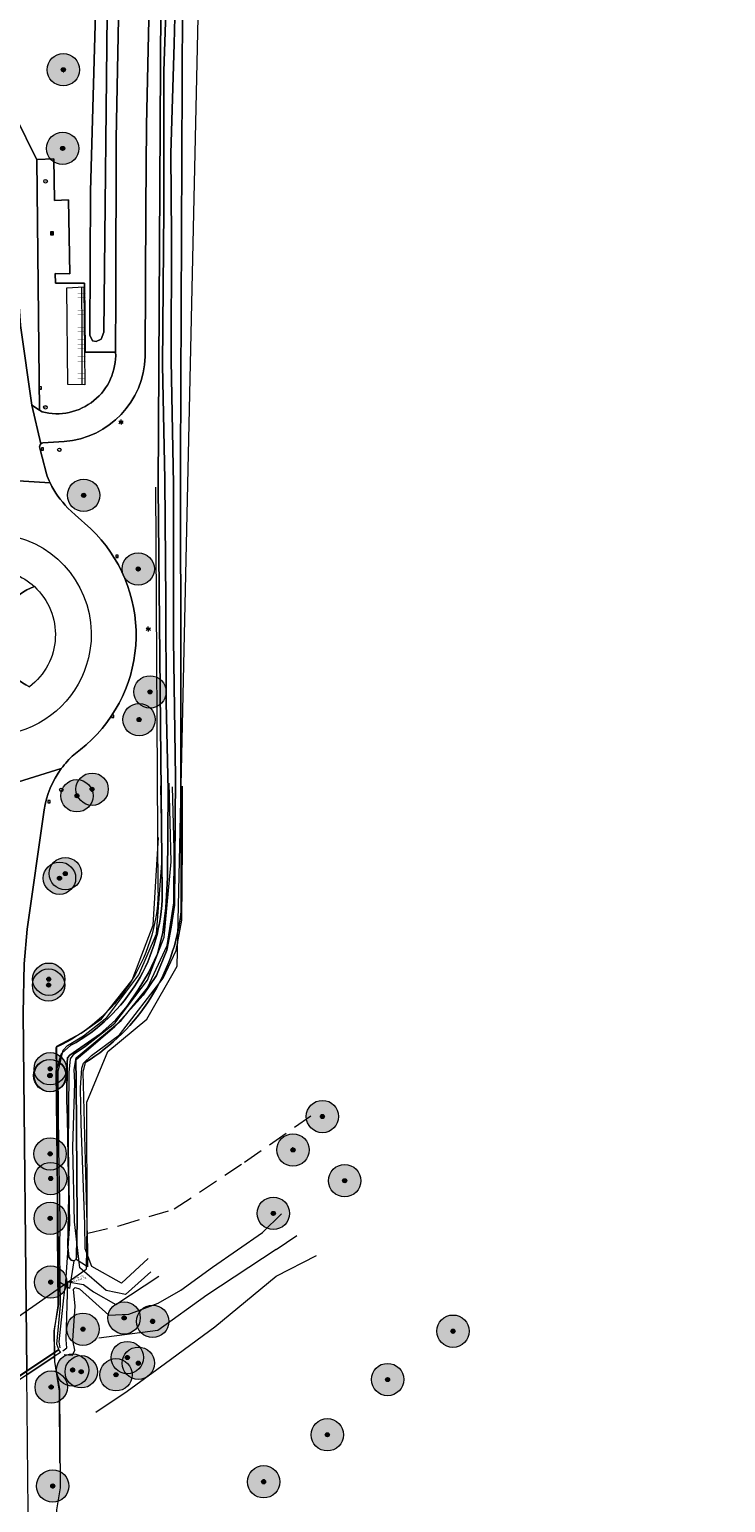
# Model space of a CAD drawing. Header units: metres. Extents: x 163543 to 168130, y 402678 to 405437.
# Tile 255 of 256: x 167519 to 167605, y 404917 to 405099. Entities that reach past the tile are written whole.
import ezdxf
from ezdxf.enums import TextEntityAlignment as Align

# ---------------------------------------------------------------- set-up
doc = ezdxf.new("R2010")
doc.units = ezdxf.units.M
doc.linetypes.add('X-CA190022.004-UO-DTM inmeting_v0.1$0$DASHED2', pattern=[0.375, 0.25, -0.125])
doc.layers.get('0').update_dxf_attribs({"lineweight": 25})
for name, color, linetype, lineweight in [('X-CA190022.004-UO-BGT_Ondergrond$0$GE_201_SHDHek_Lijn_GEM', 253, 'X-CA190022.004-UO-BGT_Ondergrond$0$Hekwerk', 9), ('X-CA190022.004-UO-BGT_Ondergrond$0$GE_215_WGIWildrooster_Lijn_GEM', 253, 'Continuous', 9), ('X-CA190022.004-UO-BGT_Ondergrond$0$GE_231_Fietsenrek_Lijn_GEM', 253, 'Continuous', 9), ('X-CA190022.004-UO-BGT_Ondergrond$0$GE_301_WGDOVbaan_Vlak_GEM', 253, 'Continuous', 9), ('X-CA190022.004-UO-BGT_Ondergrond$0$GE_314_WGDRijbaanLokaleweg_Vlak_GEM', 253, 'Continuous', 9), ('X-CA190022.004-UO-BGT_Ondergrond$0$GE_317_WGDVoetpad_Vlak_GEM', 253, 'Continuous', 9), ('X-CA190022.004-UO-BGT_Ondergrond$0$GE_353_OWGVerkeerseiland_openverharding_GEM', 253, 'Continuous', 9), ('X-CA190022.004-UO-BGT_Ondergrond$0$GE_354_OWGVerkeerseiland_halfverhard_Vlak_GEM', 253, 'Continuous', 9), ('X-CA190022.004-UO-BGT_Ondergrond$0$GE_364_OWGBerm_halfverhard_Vlak_GEM', 253, 'Continuous', 9), ('X-CA190022.004-UO-BGT_Ondergrond$0$GE_367_OWGBerm_groenvoorziening_grasenk_GEM', 253, 'Continuous', 9), ('X-CA190022.004-UO-BGT_Ondergrond$0$GE_392_WGIWildrooster_Inrichtend_Vlak_GEM', 253, 'Continuous', 9), ('X-CA190022.004-UO-BGT_Ondergrond$0$GE_471_BTDBouwland_Vlak_GEM', 253, 'Continuous', 9), ('X-CA190022.004-UO-BGT_Ondergrond$0$GE_477_BTDGroenvoorziening_Vlak_GEM', 253, 'Continuous', 9), ('X-CA190022.004-UO-BGT_Ondergrond$0$GE_491_VGOHaag_Inrichtend_Vlak_GEM', 253, 'Continuous', 9), ('X-CA190022.004-UO-BGT_Ondergrond$0$GE_504_WTDWaterloop_sloot_Vlak_GEM', 253, 'Continuous', 9), ('X-CA190022.004-UO-BGT_Ondergrond$0$GE_523_WTDGreppel_drogesloot_Vlak_GEM', 253, 'Continuous', 9), ('X-CA190022.004-UO-BGT_Ondergrond$0$GE_541_OWTOever_slootkant_Vlak_GEM', 253, 'Continuous', 9), ('X-CA190022.004-UO-BGT_Ondergrond$0$GE_632_GBILuifel_Inrichtend_Vlak_GEM', 253, 'Continuous', 9), ('X-CA190022.004-UO-BGT_Ondergrond$0$GE_811_BRDInformatiebord_Punt_GEM', 253, 'Continuous', 9), ('X-CA190022.004-UO-BGT_Ondergrond$0$GE_814_BRDVerkeersbord_Punt_GEM', 253, 'Continuous', 9), ('X-CA190022.004-UO-BGT_Ondergrond$0$GE_861_PALLichtmast_Punt_GEM', 253, 'Continuous', 9), ('X-CA190022.004-UO-BGT_Ondergrond$0$GE_886_PutKolk_Punt_GEM', 253, 'Continuous', 9), ('X-CA190022.004-UO-BGT_Ondergrond$0$N-WE-IE-MEUBILAIR_WEGMEUBILAIR_VERKEERSBORD-S', 253, 'Continuous', 9), ('X-CA190022.004-UO-DTM inmeting_v0.1$0$B-WE-AL-TOPOGRAFIE_CULTUURGRENS-G', 246, 'X-CA190022.004-UO-DTM inmeting_v0.1$0$DASHED2', 0), ('X-CA190022.004-UO-DTM inmeting_v0.1$0$B-WE-GR-BOOM-S', 246, 'Continuous', 0), ('X-CA190022.004-UO-DTM inmeting_v0.1$0$B-WE-GW-TALUD_KNIKLIJN-G', 246, 'Continuous', 0), ('X-CA190022.004-UO-DTM inmeting_v0.1$0$B-WE-GW-WATERGANG_BODEM-G', 246, 'Continuous', 0), ('X-CA190022.004-UO-DTM inmeting_v0.1$0$B-WE-GW-WATERGANG_INSTEEK-G', 246, 'Continuous', 0), ('X-CA190022.004-UO-DTM inmeting_v0.1$0$B-WE-IE-TERREINAFSCHEIDING_KUNSTMATIG_RASTERHEKWERK-G', 246, 'X-CA190022.004-UO-DTM inmeting_v0.1$0$IE-TERREINAFSCHEIDING-KUNSTMATIG-OPEN', 0), ('X-CA190022.004-UO-DTM inmeting_v0.1$0$B-WE-RI-HWA_GOOT_LIJNGOOT-G', 246, 'Continuous', 0), ('X-CA190022.004-UO-DTM inmeting_v0.1$0$B-WE-WH-AANPIJLING-T18', 246, 'Continuous', 0), ('X-CA190022.004-UO-DWM_Beplanting$0$B-WE-GR-BOOM-S AFKOMSTIG UIT BGT', 252, 'Continuous', 0), ('X-CA190022.004-UO-KAD_Percelen$0$B-WE-KG-GRENS_PERCEEL-GV', 150, 'Continuous', 9)]:
    doc.layers.add(name, color=color, linetype=linetype, lineweight=lineweight)
for name, color, linetype in [('X-CA190022.004-UO-DWM_Beplanting$0$B-WE-GR-BOOM-S AFKOMSTIG UIT BOMENBESTAND GEMEENTE', 252, 'Continuous'), ('X-CA190022.004-UO-DWM_Beplanting$0$B-WE-GR-BOOM-S AFKOMSTIG UIT DTM_v0.4', 252, 'Continuous'), ('X-CA190022.004-UO-DWM_Beplanting$0$N-GV-GR-GRAS-A-200', 7, 'Continuous')]:
    doc.layers.add(name, color=color, linetype=linetype)
doc.styles.add('X-CA190022.004-UO-BGT_Ondergrond$0$NLCS-ISO', font='NLCS-ISO.ttf')
doc.styles.add('X-CA190022.004-UO-DTM inmeting_v0.1$0$NLCS-ISO', font='isocpeur.ttf', dxfattribs={"height": 2.5})
doc.linetypes.add('X-CA190022.004-UO-BGT_Ondergrond$0$Hekwerk', pattern='A,5,-1.5,[2,dgnlstyle-Veghel.shx,S=0.007937,R=0,X=0,Y=0],-1.5', length=8)
doc.linetypes.add('X-CA190022.004-UO-DTM inmeting_v0.1$0$IE-TERREINAFSCHEIDING-KUNSTMATIG-OPEN', pattern='A,7,-1.5,[67,NLCS.SHX,S=0.75,R=0,X=0,Y=0],-1.5', length=10)

# ---------------------------------------------------------------- blocks, each defined once
blk = doc.blocks.new('X-CA190022.004-UO-BGT_Ondergrond$0$SRI-KOLK-SO')
at = {"color": 0, "linetype": 'ByBlock', "lineweight": 18}
blk.add_lwpolyline([(-1.125, -1.125), (1.125, -1.125), (1.125, 1.125), (-1.125, 1.125)], close=True, dxfattribs=at)
at = {"color": 0, "linetype": 'ByBlock', "lineweight": 18, "style": 'X-CA190022.004-UO-BGT_Ondergrond$0$NLCS-ISO'}
blk.add_text('k', height=1.5, dxfattribs=at).set_placement((0, 0), align=Align.MIDDLE_CENTER)
blk = doc.blocks.new('X-CA190022.004-UO-BGT_Ondergrond$0$IMGEOKolk')
at = {"xscale": 5, "yscale": 5, "zscale": 5}
blk.add_blockref('X-CA190022.004-UO-BGT_Ondergrond$0$SRI-KOLK-SO', (0, 0), dxfattribs=at)
blk = doc.blocks.new('X-CA190022.004-UO-BGT_Ondergrond$0$N-SIE-WEG_LICHTMAST-SO')
h = blk.add_hatch(color=256)
h.paths.add_polyline_path([(1.2, 0.5, 0.658505), (-1.2, 0.5)])
h.paths.add_polyline_path([(-1.2, -0.5, 0.658505), (1.2, -0.5)])
at = {"flags": 128}
for points in [[(-2.2, 1.3), (-1.1, 0.6)], [(-1.2, 0.5), (1.2, 0.5)], [(0, 1.3), (0, 2.5)], [(1.1, 0.6), (2.2, 1.3)], [(-2.2, -1.3), (-1.1, -0.6)], [(-1.2, -0.5), (1.2, -0.5)], [(0, -1.3), (0, -2.5)], [(2.2, -1.3), (1.1, -0.6)]]:
    blk.add_lwpolyline(points, dxfattribs=at)
at = {"ltscale": 0.5}
blk.add_circle((0, 0), 1.27, dxfattribs=at)
at = {"style": 'X-CA190022.004-UO-BGT_Ondergrond$0$NLCS-ISO'}
blk.add_attdef('TYPE', text='', height=1.8, dxfattribs=at).set_placement((0, 2.5), align=Align.BOTTOM_CENTER)
blk = doc.blocks.new('X-CA190022.004-UO-BGT_Ondergrond$0$IMGEOLichtmastpaal')
at = {"xscale": 5, "yscale": 5, "zscale": 5}
blk.add_blockref('X-CA190022.004-UO-BGT_Ondergrond$0$N-SIE-WEG_LICHTMAST-SO', (0, 6.4), dxfattribs=at)
blk = doc.blocks.new('X-CA190022.004-UO-BGT_Ondergrond$0$SIE-WEG_PAAL_VERKEERSBORD-SO')
at = {"linetype": 'ByBlock', "lineweight": 18}
blk.add_circle((0, 0), 1.5, dxfattribs=at)
at = {"linetype": 'ByBlock', "lineweight": 18, "style": 'X-CA190022.004-UO-BGT_Ondergrond$0$NLCS-ISO'}
blk.add_text('vb', height=1.5, dxfattribs=at).set_placement((0, 0.1), align=Align.MIDDLE_CENTER)
blk = doc.blocks.new('X-CA190022.004-UO-BGT_Ondergrond$0$IMGEOVerkeersbord')
at = {"xscale": 5, "yscale": 5, "zscale": 5}
blk.add_blockref('X-CA190022.004-UO-BGT_Ondergrond$0$SIE-WEG_PAAL_VERKEERSBORD-SO', (0, 0), dxfattribs=at)
blk = doc.blocks.new('X-CA190022.004-UO-BGT_Ondergrond$0$SIE-WEG_VERKEERSBORD_INFORMATIE-SO')
at = {"linetype": 'ByBlock', "lineweight": 18}
h = blk.add_hatch(color=0, dxfattribs=at)
h.dxf.hatch_style = 1
h.paths.add_polyline_path([(0.3, 0.5), (-0.8, 0.5), (-0.8, 0.2), (-0.3, 0.2), (-0.3, -1.6), (0.3, -1.6)])
h = blk.add_hatch(color=0, dxfattribs=at)
h.dxf.hatch_style = 1
edge = h.paths.add_edge_path()
edge.add_arc((0, 1.2), 0.373, 0, 360)
at = {"color": 0, "linetype": 'ByBlock', "lineweight": 18}
for points in [[(-2, -2), (2, -2), (2, 2), (-2, 2)], [(0.3, 0.5), (-0.8, 0.5), (-0.8, 0.2), (-0.3, 0.2), (-0.3, -1.6), (0.3, -1.6)]]:
    blk.add_lwpolyline(points, close=True, dxfattribs=at)
blk.add_circle((0, 1.2), 0.373, dxfattribs=at)
blk = doc.blocks.new('X-CA190022.004-UO-BGT_Ondergrond$0$IMGEOInformatiebord')
at = {"layer": 'X-CA190022.004-UO-BGT_Ondergrond$0$N-WE-IE-MEUBILAIR_WEGMEUBILAIR_VERKEERSBORD-S', "xscale": 5, "yscale": 5, "zscale": 5}
blk.add_blockref('X-CA190022.004-UO-BGT_Ondergrond$0$SIE-WEG_VERKEERSBORD_INFORMATIE-SO', (0, 0), dxfattribs=at)
blk = doc.blocks.new('X-CA190022.004-UO-DTM inmeting_v0.1$0$boom')
h = blk.add_hatch()
h.set_pattern_fill('ANSI31', color=256, scale=0.13)
h.paths.add_polyline_path([(-1, 0, 1), (1, 0, 1)])
blk.add_circle((0, 0), 1)
blk = doc.blocks.new('X-CA190022.004-UO-DWM_Beplanting$0$SGR-BOOM_01-SO')
at = {"linetype": 'ByBlock', "lineweight": 18}
h = blk.add_hatch(color=0, dxfattribs=at)
h.dxf.hatch_style = 1
edge = h.paths.add_edge_path()
edge.add_arc((0, 0), 0.25, 0, 360)
at = {"color": 0, "linetype": 'ByBlock', "lineweight": 18}
for radius in [2, 0.25]:
    blk.add_circle((0, 0), radius, dxfattribs=at)
blk = doc.blocks.new('X-CA190022.004-UO-DWM_Beplanting$0$IMGEOBoom')
at = {"transparency": 33554457}
h = blk.add_hatch(color=256, dxfattribs=at)
h.dxf.hatch_style = 1
edge = h.paths.add_edge_path()
edge.add_arc((0, 0), 100, 0, 360)
edge = h.paths.add_edge_path(flags=17)
edge.add_arc((0, 0), 12.5, 0, 360)
h = blk.add_hatch()
h.set_pattern_fill('ANGLE', color=256)
h.set_pattern_definition([(0, (0, 0), (0, 6.985), [5.08, -1.905]), (90, (0, 0), (-6.985, 4e-16), [5.08, -1.905])])
edge = h.paths.add_edge_path(flags=17)
edge.add_arc((0, 0), 12.5, 0, 360)
at = {"layer": 'X-CA190022.004-UO-DWM_Beplanting$0$N-GV-GR-GRAS-A-200'}
h = blk.add_hatch(color=256, dxfattribs=at)
h.dxf.hatch_style = 1
edge = h.paths.add_edge_path(flags=17)
edge.add_arc((0, 0), 12.5, 0, 360)
at = {"xscale": 50, "yscale": 50, "zscale": 50}
blk.add_blockref('X-CA190022.004-UO-DWM_Beplanting$0$SGR-BOOM_01-SO', (0, 0), dxfattribs=at)

msp = doc.modelspace()

# ---------------------------------------------------------------- linework, layer by layer
at = {"layer": 'X-CA190022.004-UO-BGT_Ondergrond$0$GE_201_SHDHek_Lijn_GEM'}
for p, q in [((167535.11, 404992.686), (167534.796, 405042.832)), ((167522.448, 404973.541), (167522.481, 404970.634)), ((167522.481, 404970.634), (167522.772, 404944.589)), ((167522.772, 404944.589), (167522.764, 404941.721)), ((167522.764, 404941.721), (167522.169, 404938.495)), ((167522.169, 404938.495), (167522.232, 404935.75)), ((167522.232, 404935.75), (167522.242, 404935.307)), ((167522.242, 404935.307), (167522.257, 404934.634)), ((167522.257, 404934.634), (167522.878, 404931.254)), ((167522.878, 404931.254), (167522.981, 404919.057)), ((167522.981, 404919.057), (167522.508, 404916.342))]:
    msp.add_line(p, q, dxfattribs=at)
at = {"layer": 'X-CA190022.004-UO-BGT_Ondergrond$0$GE_201_SHDHek_Lijn_GEM', "extrusion": (0, 0, -1)}
msp.add_arc((-167513.257, 404993.379), 21.864, 181.81701, 245.1422, dxfattribs=at)
at = {"layer": 'X-CA190022.004-UO-BGT_Ondergrond$0$GE_215_WGIWildrooster_Lijn_GEM'}
for p, q in [((167518.859, 404933.497), (167522.232, 404935.75)), ((167518.859, 404933.497), (167522.232, 404935.75)), ((167522.242, 404935.307), (167518.863, 404933.043)), ((167522.242, 404935.307), (167518.863, 404933.043)), ((167522.232, 404935.75), (167522.783, 404936.118)), ((167522.232, 404935.75), (167522.783, 404936.118)), ((167523.006, 404935.819), (167522.242, 404935.307)), ((167523.006, 404935.819), (167522.242, 404935.307)), ((167522.783, 404936.118), (167523.006, 404935.819)), ((167522.783, 404936.118), (167523.006, 404935.819))]:
    msp.add_line(p, q, dxfattribs=at)
at = {"layer": 'X-CA190022.004-UO-BGT_Ondergrond$0$GE_231_Fietsenrek_Lijn_GEM'}
for p, q in [((167525.627, 405067.624), (167525.627, 405067.374)), ((167525.627, 405067.349), (167525.628, 405067.099)), ((167525.628, 405067.099), (167525.628, 405066.849)), ((167525.628, 405066.824), (167525.629, 405066.574)), ((167525.629, 405066.574), (167525.629, 405066.324)), ((167525.629, 405066.299), (167525.629, 405066.049)), ((167525.629, 405066.049), (167525.63, 405065.799)), ((167525.63, 405065.774), (167525.63, 405065.524)), ((167525.63, 405065.524), (167525.631, 405065.274)), ((167525.631, 405065.249), (167525.631, 405064.999)), ((167525.631, 405064.999), (167525.632, 405064.749)), ((167525.632, 405064.724), (167525.632, 405064.474)), ((167525.632, 405064.474), (167525.632, 405064.224)), ((167525.632, 405064.199), (167525.633, 405063.949)), ((167525.633, 405063.949), (167525.633, 405063.699)), ((167525.633, 405063.674), (167525.634, 405063.424)), ((167525.634, 405063.424), (167525.634, 405063.174)), ((167525.634, 405063.149), (167525.634, 405062.899)), ((167525.634, 405062.899), (167525.635, 405062.649)), ((167525.635, 405062.624), (167525.635, 405062.374)), ((167525.635, 405062.374), (167525.636, 405062.124)), ((167525.636, 405062.099), (167525.636, 405061.849)), ((167525.636, 405061.849), (167525.636, 405061.599)), ((167525.636, 405061.574), (167525.637, 405061.324)), ((167525.637, 405061.324), (167525.637, 405061.074)), ((167525.637, 405061.049), (167525.638, 405060.799)), ((167525.638, 405060.799), (167525.638, 405060.549)), ((167525.638, 405060.524), (167525.639, 405060.274)), ((167525.639, 405060.274), (167525.639, 405060.024)), ((167525.639, 405059.999), (167525.639, 405059.749)), ((167525.639, 405059.749), (167525.64, 405059.499)), ((167525.64, 405059.474), (167525.64, 405059.224)), ((167525.64, 405059.224), (167525.641, 405058.974)), ((167525.641, 405058.949), (167525.641, 405058.699)), ((167525.641, 405058.699), (167525.641, 405058.449)), ((167525.641, 405058.424), (167525.642, 405058.174)), ((167525.642, 405058.174), (167525.642, 405057.924)), ((167525.642, 405057.899), (167525.643, 405057.649)), ((167525.643, 405057.649), (167525.643, 405057.399)), ((167525.643, 405057.374), (167525.643, 405057.124)), ((167525.643, 405057.124), (167525.644, 405056.874)), ((167525.644, 405056.849), (167525.644, 405056.599)), ((167525.644, 405056.599), (167525.645, 405056.349)), ((167525.645, 405056.324), (167525.645, 405056.074)), ((167525.645, 405056.074), (167525.645, 405055.824)), ((167525.646, 405055.799), (167525.646, 405055.549)), ((167525.646, 405055.549), (167525.646, 405055.503))]:
    msp.add_line(p, q, dxfattribs=at)
for points in [[(167526.127, 405067.375), (167526.127, 405067.35), (167525.127, 405067.373), (167525.127, 405067.348)], [(167526.128, 405066.85), (167526.128, 405066.825), (167525.128, 405066.848), (167525.128, 405066.823)], [(167526.129, 405066.325), (167526.129, 405066.3), (167525.129, 405066.323), (167525.129, 405066.298)], [(167526.132, 405064.75), (167526.132, 405064.725), (167525.132, 405064.748), (167525.132, 405064.723)], [(167526.132, 405064.225), (167526.132, 405064.2), (167525.132, 405064.223), (167525.132, 405064.198)], [(167526.133, 405063.7), (167526.133, 405063.675), (167525.133, 405063.698), (167525.133, 405063.673)], [(167526.136, 405062.125), (167526.136, 405062.1), (167525.136, 405062.123), (167525.136, 405062.098)], [(167526.136, 405061.6), (167526.136, 405061.575), (167525.136, 405061.598), (167525.136, 405061.573)], [(167526.137, 405061.075), (167526.137, 405061.05), (167525.137, 405061.073), (167525.137, 405061.048)], [(167526.14, 405059.5), (167526.14, 405059.475), (167525.14, 405059.498), (167525.14, 405059.473)], [(167526.141, 405058.975), (167526.141, 405058.95), (167525.141, 405058.973), (167525.141, 405058.948)], [(167526.141, 405058.45), (167526.141, 405058.425), (167525.141, 405058.448), (167525.141, 405058.423)], [(167526.142, 405057.925), (167526.142, 405057.9), (167525.142, 405057.923), (167525.142, 405057.898)], [(167526.145, 405056.35), (167526.145, 405056.325), (167525.145, 405056.348), (167525.145, 405056.323)], [(167526.145, 405055.825), (167526.146, 405055.8), (167525.145, 405055.823), (167525.146, 405055.798)]]:
    msp.add_solid(points, dxfattribs=at)
at = {"layer": 'X-CA190022.004-UO-BGT_Ondergrond$0$GE_231_Fietsenrek_Lijn_GEM', "extrusion": (0, 0, -1)}
for points in [[(-167526.13, 405065.8), (-167526.13, 405065.775), (-167525.13, 405065.798), (-167525.13, 405065.773)], [(-167526.131, 405065.275), (-167526.131, 405065.25), (-167525.131, 405065.273), (-167525.131, 405065.248)], [(-167526.134, 405063.175), (-167526.134, 405063.15), (-167525.134, 405063.173), (-167525.134, 405063.148)], [(-167526.135, 405062.65), (-167526.135, 405062.625), (-167525.135, 405062.648), (-167525.135, 405062.623)], [(-167526.138, 405060.55), (-167526.138, 405060.525), (-167525.138, 405060.548), (-167525.138, 405060.523)], [(-167526.139, 405060.025), (-167526.139, 405060), (-167525.139, 405060.023), (-167525.139, 405059.998)], [(-167526.143, 405057.4), (-167526.143, 405057.375), (-167525.143, 405057.398), (-167525.143, 405057.373)], [(-167526.144, 405056.875), (-167526.144, 405056.85), (-167525.144, 405056.873), (-167525.144, 405056.848)]]:
    msp.add_solid(points, dxfattribs=at)
at = {"layer": 'X-CA190022.004-UO-BGT_Ondergrond$0$GE_301_WGDOVbaan_Vlak_GEM', "flags": 128}
msp.add_lwpolyline([(167520.076, 405083.344), (167520.419, 405052.36), (167519.453, 405052.975), (167518.086, 405062.836), (167517.603, 405069.217), (167517.52, 405076.87), (167517.418, 405088.761), (167520.076, 405083.344)], dxfattribs=at)
at = {"layer": 'X-CA190022.004-UO-BGT_Ondergrond$0$GE_314_WGDRijbaanLokaleweg_Vlak_GEM', "flags": 128}
for points in [[(167529.816, 405059.801), (167529.846, 405066.318), (167529.899, 405085.996), (167530.275, 405105.122), (167531.015, 405124.185), (167532.666, 405167.756), (167534.39, 405209.793), (167535.993, 405245.523), (167537.316, 405274.592)], [(167541.005, 405274.647), (167540.609, 405267.336), (167538.244, 405215.423), (167536.323, 405170.472), (167535.044, 405135.359), (167533.997, 405102.587), (167533.667, 405087.612), (167533.584, 405077.376), (167533.499, 405059.02)], [(167516.231, 405258.036), (167516.034, 405249.847), (167517.418, 405088.761), (167517.52, 405076.87), (167517.603, 405069.217), (167518.086, 405062.836), (167519.453, 405052.975), (167520.586, 405048.189)], [(167520.586, 405048.189), (167519.453, 405052.975), (167520.419, 405052.36), (167520.734, 405052.16)], [(167520.442, 405047.685), (167520.729, 405046.571), (167521.266, 405044.485)], [(167523.485, 405048.486), (167520.833, 405048.322)], [(167506.388, 405042.569), (167513.891, 405043.828), (167514.195, 405043.83), (167514.493, 405043.831), (167521.736, 405043.365)], [(167521.736, 405043.365), (167514.493, 405043.831)], [(167523.922, 405040.264), (167524.824, 405039.441), (167526.746, 405037.687)], [(167526.178, 405010.982), (167525.484, 405010.413), (167524.675, 405009.75)], [(167523.108, 405008.024), (167514.485, 405005.363), (167505.873, 405007.381)], [(167505.873, 405007.381), (167514.485, 405005.363), (167523.108, 405008.024)], [(167520.987, 405002.911), (167518.909, 404988.174), (167518.525, 404983.892), (167518.414, 404977.78), (167518.859, 404933.497), (167511.461, 404928.555), (167511.032, 404973.623), (167510.955, 404980.227)]]:
    msp.add_lwpolyline(points, dxfattribs=at)
at = {"layer": 'X-CA190022.004-UO-BGT_Ondergrond$0$GE_314_WGDRijbaanLokaleweg_Vlak_GEM'}
for centre, radius, start, end in [((167522.556, 405059.211), 7.283, 255.50933, 2.61672), ((167521.888, 405059.178), 7.952, 2.63478, 4.49013), ((167520.948, 405047.813), 0.522, 133.90033, 194.20888), ((167520.95, 405047.809), 0.526, 102.84675, 133.75476), ((167532.021, 405048.34), 11.425, 199.71782, 205.8122), ((167532.178, 405048.405), 11.594, 205.76422, 224.59839), ((167532.381, 405001.18), 11.525, 131.95973, 143.56894), ((167532.379, 405001.182), 11.523, 143.57163, 171.36858)]:
    msp.add_arc(centre, radius, start, end, dxfattribs=at)
at = {"layer": 'X-CA190022.004-UO-BGT_Ondergrond$0$GE_314_WGDRijbaanLokaleweg_Vlak_GEM', "extrusion": (0, 0, -1)}
for centre, radius, start, end in [((-167522.633, 405059.323), 10.87, 181.59716, 265.50354), ((-167514.301, 405024.629), 12.515, 22.06674, 189.2064), ((-167514.312, 405024.593), 18.057, 133.51917, 228.91776), ((-167514.301, 405024.628), 12.515, 189.20042, 22.07272)]:
    msp.add_arc(centre, radius, start, end, dxfattribs=at)
at = {"layer": 'X-CA190022.004-UO-BGT_Ondergrond$0$GE_317_WGDVoetpad_Vlak_GEM', "flags": 128}
for points in [[(167520.076, 405083.344), (167520.075, 405083.389), (167522.198, 405083.443), (167522.277, 405078.297), (167523.997, 405078.402), (167524.182, 405069.255), (167522.352, 405069.26), (167522.381, 405068.067), (167525.971, 405068.069), (167526.046, 405059.532), (167529.832, 405059.544)], [(167520.734, 405052.16), (167520.419, 405052.36), (167520.076, 405083.344)]]:
    msp.add_lwpolyline(points, dxfattribs=at)
at = {"layer": 'X-CA190022.004-UO-BGT_Ondergrond$0$GE_317_WGDVoetpad_Vlak_GEM', "extrusion": (0, 0, -1)}
msp.add_arc((-167522.556, 405059.211), 7.283, 177.38328, 284.49067, dxfattribs=at)
at = {"layer": 'X-CA190022.004-UO-BGT_Ondergrond$0$GE_353_OWGVerkeerseiland_openverharding_GEM', "extrusion": (0, 0, -1)}
for centre, radius, start, end in [((-167514.301, 405024.629), 12.515, 22.06674, 189.2064), ((-167514.3, 405024.596), 8.085, 90.32266, 132.64589), ((-167514.301, 405024.628), 12.515, 189.20042, 22.07272), ((-167514.303, 405024.601), 8.08, 132.65938, 232.91454)]:
    msp.add_arc(centre, radius, start, end, dxfattribs=at)
at = {"layer": 'X-CA190022.004-UO-BGT_Ondergrond$0$GE_354_OWGVerkeerseiland_halfverhard_Vlak_GEM', "extrusion": (0, 0, -1)}
for centre, radius, start, end in [((-167522, 405024.227), 6.696, 294.95552, 70.61841), ((-167514.303, 405024.601), 8.08, 132.65938, 232.91454)]:
    msp.add_arc(centre, radius, start, end, dxfattribs=at)
at = {"layer": 'X-CA190022.004-UO-BGT_Ondergrond$0$GE_364_OWGBerm_halfverhard_Vlak_GEM', "flags": 128}
msp.add_lwpolyline([(167522.242, 404935.307), (167518.863, 404933.043), (167518.859, 404933.497), (167522.232, 404935.75), (167522.783, 404936.118), (167523.006, 404935.819), (167522.242, 404935.307)], dxfattribs=at)
at = {"layer": 'X-CA190022.004-UO-BGT_Ondergrond$0$GE_367_OWGBerm_groenvoorziening_grasenk_GEM', "flags": 128}
for points in [[(167537.316, 405274.592), (167535.993, 405245.523), (167534.39, 405209.793), (167532.666, 405167.756), (167531.015, 405124.185), (167530.275, 405105.122), (167529.899, 405085.996), (167529.846, 405066.318), (167529.816, 405059.801)], [(167533.499, 405059.02), (167533.584, 405077.376), (167533.667, 405087.612), (167533.997, 405102.587), (167535.044, 405135.359), (167536.323, 405170.472), (167538.244, 405215.423), (167540.609, 405267.336), (167541.005, 405274.647)], [(167542.472, 405274.453), (167541.995, 405267.332), (167537.729, 405170.39), (167535.434, 405102.428), (167535.075, 405042.889), (167535.589, 404992.54)], [(167529.832, 405059.544), (167526.046, 405059.532), (167525.971, 405068.069), (167522.381, 405068.067), (167522.352, 405069.26), (167524.182, 405069.255), (167523.997, 405078.402), (167522.277, 405078.297), (167522.198, 405083.443), (167520.075, 405083.389), (167520.076, 405083.344), (167517.418, 405088.761), (167516.034, 405249.847), (167516.231, 405258.036), (167516.705, 405261.979), (167517.945, 405270.77)], [(167527.696, 405114.805), (167526.734, 405079.458), (167526.628, 405061.631), (167526.97, 405060.966), (167527.428, 405060.885), (167528.062, 405061.152), (167528.376, 405062.031), (167528.829, 405105.352)], [(167521.266, 405044.485), (167520.729, 405046.571), (167520.442, 405047.685)], [(167520.833, 405048.322), (167523.485, 405048.486)], [(167526.746, 405037.687), (167524.824, 405039.441), (167523.922, 405040.264)], [(167524.675, 405009.75), (167525.484, 405010.413), (167526.178, 405010.982)], [(167524.292, 404973.805), (167523.136, 404972.803), (167522.481, 404970.634), (167522.772, 404944.589), (167522.764, 404941.721), (167522.169, 404938.495), (167522.232, 404935.75), (167518.859, 404933.497), (167518.414, 404977.78), (167518.525, 404983.892), (167518.909, 404988.174), (167520.987, 405002.911)], [(167522.242, 404935.307), (167522.257, 404934.634), (167522.878, 404931.254), (167522.981, 404919.057), (167522.508, 404916.342), (167522.506, 404914.29), (167519.075, 404912.014), (167518.863, 404933.043), (167522.242, 404935.307)]]:
    msp.add_lwpolyline(points, dxfattribs=at)
at = {"layer": 'X-CA190022.004-UO-BGT_Ondergrond$0$GE_367_OWGBerm_groenvoorziening_grasenk_GEM'}
for centre, radius, start, end in [((167522.633, 405059.323), 10.87, 274.49646, 358.40284), ((167514.312, 405024.593), 18.057, 311.08224, 46.48083)]:
    msp.add_arc(centre, radius, start, end, dxfattribs=at)
at = {"layer": 'X-CA190022.004-UO-BGT_Ondergrond$0$GE_367_OWGBerm_groenvoorziening_grasenk_GEM', "extrusion": (0, 0, -1)}
for centre, radius, start, end in [((-167521.888, 405059.178), 7.952, 175.50987, 177.36522), ((-167520.948, 405047.813), 0.522, 345.79112, 46.09967), ((-167520.95, 405047.809), 0.526, 46.24524, 77.15325), ((-167532.021, 405048.34), 11.425, 334.1878, 340.28218), ((-167532.178, 405048.405), 11.594, 315.40161, 334.23578), ((-167532.381, 405001.18), 11.525, 36.43106, 48.04027), ((-167532.379, 405001.182), 11.523, 8.63142, 36.42837), ((-167514.091, 404992.73), 21.499, 180.50515, 241.67388)]:
    msp.add_arc(centre, radius, start, end, dxfattribs=at)
at = {"layer": 'X-CA190022.004-UO-BGT_Ondergrond$0$GE_392_WGIWildrooster_Inrichtend_Vlak_GEM', "flags": 128}
msp.add_lwpolyline([(167511.173, 404928.362), (167511.461, 404928.555), (167518.859, 404933.497), (167522.232, 404935.75), (167522.783, 404936.118), (167523.006, 404935.819), (167522.242, 404935.307), (167518.863, 404933.043), (167511.466, 404928.085), (167511.172, 404927.888), (167511.173, 404928.362)], dxfattribs=at)
at = {"layer": 'X-CA190022.004-UO-BGT_Ondergrond$0$GE_471_BTDBouwland_Vlak_GEM', "flags": 128}
msp.add_lwpolyline([(167537.949, 404990.37), (167537.855, 405046.02), (167538.091, 405102.439), (167540.377, 405170.357), (167544.638, 405267.357), (167545.326, 405274.333), (167545.432, 405275.408)], dxfattribs=at)
at = {"layer": 'X-CA190022.004-UO-BGT_Ondergrond$0$GE_471_BTDBouwland_Vlak_GEM'}
msp.add_arc((167512.811, 404993.214), 25.298, 301.56275, 353.5456, dxfattribs=at)
at = {"layer": 'X-CA190022.004-UO-BGT_Ondergrond$0$GE_477_BTDGroenvoorziening_Vlak_GEM', "extrusion": (0, 0, -1)}
msp.add_arc((-167514.3, 405024.596), 8.085, 90.32266, 132.64589, dxfattribs=at)
at = {"layer": 'X-CA190022.004-UO-BGT_Ondergrond$0$GE_477_BTDGroenvoorziening_Vlak_GEM'}
msp.add_arc((167522, 405024.227), 6.696, 109.38159, 245.04448, dxfattribs=at)
at = {"layer": 'X-CA190022.004-UO-BGT_Ondergrond$0$GE_491_VGOHaag_Inrichtend_Vlak_GEM', "extrusion": (0, 0, -1)}
msp.add_arc((-167514.3, 405024.596), 8.085, 90.32266, 132.64589, dxfattribs=at)
at = {"layer": 'X-CA190022.004-UO-BGT_Ondergrond$0$GE_491_VGOHaag_Inrichtend_Vlak_GEM'}
msp.add_arc((167522, 405024.227), 6.696, 109.38159, 245.04448, dxfattribs=at)
at = {"layer": 'X-CA190022.004-UO-BGT_Ondergrond$0$GE_504_WTDWaterloop_sloot_Vlak_GEM', "flags": 128}
msp.add_lwpolyline([(167537.258, 405104.307), (167537.067, 405097.687), (167536.646, 405084.14), (167536.737, 405073.855), (167536.713, 405058.513), (167536.972, 405043.207), (167537.002, 405024.011), (167537.232, 405006.925), (167537.116, 404991.122), (167536.706, 404988.398), (167536.167, 404985.584), (167534.879, 404982.453), (167533.243, 404980.006), (167529.738, 404976.135), (167526.48, 404973.315), (167525.53, 404972.538), (167524.915, 404972.005), (167524.952, 404969.341), (167525.064, 404952.111), (167524.985, 404947.622), (167524.957, 404947.316), (167524.675, 404947.159), (167524.336, 404947.209), (167524.036, 404947.587), (167523.908, 404948.885), (167524.027, 404955.176), (167523.869, 404964.827), (167523.784, 404967.01), (167523.828, 404971.651), (167523.874, 404972.241), (167524.175, 404972.584), (167525.008, 404973.142), (167527.819, 404975.158), (167529.857, 404976.966), (167531.264, 404978.657), (167532.611, 404980.685), (167533.903, 404982.756), (167535.016, 404985.12), (167535.667, 404987.75), (167536.061, 404990.813), (167536.237, 404994.571), (167536.325, 405005.372), (167536.075, 405016.201), (167536.041, 405028.671), (167535.904, 405043.814), (167535.629, 405057.93), (167535.805, 405077.238), (167535.804, 405094.327), (167536.362, 405111.282)], dxfattribs=at)
at = {"layer": 'X-CA190022.004-UO-BGT_Ondergrond$0$GE_523_WTDGreppel_drogesloot_Vlak_GEM', "flags": 128}
msp.add_lwpolyline([(167528.829, 405105.352), (167528.376, 405062.031), (167528.062, 405061.152), (167527.428, 405060.885), (167526.97, 405060.966), (167526.628, 405061.631), (167526.734, 405079.458), (167527.696, 405114.805)], dxfattribs=at)
at = {"layer": 'X-CA190022.004-UO-BGT_Ondergrond$0$GE_541_OWTOever_slootkant_Vlak_GEM', "flags": 128}
for points in [[(167535.589, 404992.54), (167535.075, 405042.889), (167535.434, 405102.428), (167537.729, 405170.39), (167541.995, 405267.332), (167542.472, 405274.453), (167542.63, 405276.817)], [(167545.326, 405274.333), (167544.638, 405267.357), (167540.377, 405170.357), (167538.091, 405102.439), (167537.855, 405046.02), (167537.949, 404990.37)], [(167536.362, 405111.282), (167535.804, 405094.327), (167535.805, 405077.238), (167535.629, 405057.93), (167535.904, 405043.814), (167536.041, 405028.671), (167536.075, 405016.201), (167536.325, 405005.372), (167536.237, 404994.571), (167536.061, 404990.813), (167535.667, 404987.75), (167535.016, 404985.12), (167533.903, 404982.756), (167532.611, 404980.685), (167531.264, 404978.657), (167529.857, 404976.966), (167527.819, 404975.158), (167525.008, 404973.142), (167524.175, 404972.584), (167523.874, 404972.241), (167523.828, 404971.651), (167523.784, 404967.01), (167523.869, 404964.827), (167524.027, 404955.176), (167523.908, 404948.885), (167524.036, 404947.587), (167524.336, 404947.209), (167524.675, 404947.159), (167524.146, 404943.704), (167522.772, 404944.589), (167522.481, 404970.634), (167523.136, 404972.803), (167524.292, 404973.805)], [(167526.053, 404971.658), (167525.784, 404970.476), (167526.349, 404948.547), (167526.36, 404946.414), (167524.957, 404947.316), (167524.985, 404947.622), (167525.064, 404952.111), (167524.952, 404969.341), (167524.915, 404972.005), (167525.53, 404972.538), (167526.48, 404973.315), (167529.738, 404976.135), (167533.243, 404980.006), (167534.879, 404982.453), (167536.167, 404985.584), (167536.706, 404988.398), (167537.116, 404991.122), (167537.232, 405006.925), (167537.002, 405024.011), (167536.972, 405043.207), (167536.713, 405058.513), (167536.737, 405073.855), (167536.646, 405084.14), (167537.067, 405097.687), (167537.258, 405104.307)]]:
    msp.add_lwpolyline(points, dxfattribs=at)
at = {"layer": 'X-CA190022.004-UO-BGT_Ondergrond$0$GE_541_OWTOever_slootkant_Vlak_GEM'}
msp.add_arc((167514.091, 404992.73), 21.499, 298.32612, 359.49485, dxfattribs=at)
at = {"layer": 'X-CA190022.004-UO-BGT_Ondergrond$0$GE_541_OWTOever_slootkant_Vlak_GEM', "extrusion": (0, 0, -1)}
msp.add_arc((-167512.811, 404993.214), 25.298, 186.4544, 238.43725, dxfattribs=at)
at = {"layer": 'X-CA190022.004-UO-BGT_Ondergrond$0$GE_632_GBILuifel_Inrichtend_Vlak_GEM', "flags": 128}
msp.add_lwpolyline([(167523.81, 405067.497), (167525.907, 405067.642), (167526.017, 405055.52), (167523.913, 405055.527), (167523.81, 405067.497)], dxfattribs=at)
at = {"layer": 'X-CA190022.004-UO-DTM inmeting_v0.1$0$B-WE-AL-TOPOGRAFIE_CULTUURGRENS-G', "ltscale": 10}
for p, q in [((167545.789, 404959.361, 8.795), (167554.628, 404965.538, 8.985)), ((167537.091, 404953.566, 8.815), (167545.789, 404959.361, 8.795)), ((167530.388, 404951.519, 8.83), (167537.091, 404953.566, 8.815)), ((167526.41, 404950.57, 8.886), (167530.388, 404951.519, 8.83))]:
    msp.add_line(p, q, dxfattribs=at)
at = {"layer": 'X-CA190022.004-UO-DTM inmeting_v0.1$0$B-WE-GW-TALUD_KNIKLIJN-G'}
for points in [[(167549.704, 404948.555, 9.798), (167552.255, 404950.273, 9.924)], [(167549.704, 404948.555, 9.939), (167541.099, 404942.885, 9.922), (167535.047, 404938.541, 9.518), (167527.767, 404937.561, 8.957)], [(167549.686, 404945.248, 9.854), (167554.673, 404947.782, 9.798)], [(167527.385, 404928.406, 9.015), (167531.254, 404931.018, 9.22), (167536.007, 404934.501, 9.492), (167542.083, 404938.978, 9.895), (167549.683, 404945.245, 9.854)]]:
    msp.add_polyline3d(points, dxfattribs=at)
at = {"layer": 'X-CA190022.004-UO-DTM inmeting_v0.1$0$B-WE-GW-WATERGANG_BODEM-G'}
for points in [[(167522.965, 404936.383, 8.331), (167522.855, 404937.11, 8.369), (167523.438, 404942.56, 8.431), (167523.68, 404944.563, 8.382), (167524.177, 404951.721, 8.111), (167524.018, 404961.174, 8.097), (167524.091, 404970.456, 8.179), (167524.239, 404972.109, 8.131), (167524.688, 404972.768, 8.139), (167526.092, 404973.679, 8.159), (167529.737, 404976.545, 8.211), (167533.765, 404981.856, 8.177), (167535.826, 404987.164, 8.153), (167536.691, 404996.504, 8.141), (167536.471, 405006.21, 8.156)], [(167531.047, 404942.991, 8.196), (167528.658, 404943.463, 8.124), (167525.422, 404946.261, 8.151), (167524.763, 404951.967, 8.083), (167524.548, 404961.183, 8.08), (167524.768, 404969.199, 8.158), (167524.703, 404970.827, 8.12), (167524.962, 404972.259, 8.172), (167525.934, 404973.083, 8.159), (167530.535, 404976.884, 8.163), (167533.782, 404980.902, 8.111), (167536.211, 404986.13, 8.115), (167537.016, 404991.429, 8.213), (167537.059, 404998.079, 8.123), (167536.856, 405005.76, 8.116)], [(167531.047, 404942.991, 8.196), (167534.206, 404945.799, 8.196)], [(167523.282, 404935.99, 8.349), (167523.787, 404936.38, 8.362), (167523.727, 404937.351, 8.328), (167523.927, 404944.548, 8.359), (167525.874, 404944.228, 8.166), (167527.104, 404943.299, 8.169), (167529.844, 404941.756, 8.113)], [(167529.844, 404941.756, 8.113), (167535.17, 404945.249, 8.113)]]:
    msp.add_polyline3d(points, dxfattribs=at)
at = {"layer": 'X-CA190022.004-UO-DTM inmeting_v0.1$0$B-WE-GW-WATERGANG_INSTEEK-G'}
for points in [[(167522.812, 404936.175, 8.785), (167522.541, 404936.817, 8.685), (167523.015, 404941.603, 8.807), (167522.936, 404948.176, 8.88), (167522.986, 404952.168, 8.866), (167522.822, 404960.982, 8.896), (167522.714, 404970.58, 8.942), (167523.324, 404973.195, 8.895), (167523.875, 404973.774, 8.99), (167525.866, 404974.98, 8.974), (167528.744, 404977.261, 9.06), (167532.705, 404982.521, 8.984), (167534.896, 404987.598, 8.912), (167535.576, 404996.873, 8.815), (167535.423, 405005.915, 8.947)], [(167538.018, 404989.288, 8.927), (167538.1, 404998.361, 8.864), (167538.089, 405005.876, 8.838)], [(167530.559, 404944.381, 8.971), (167526.89, 404946.428, 9.004), (167526.061, 404948.642, 9.042), (167526.004, 404951.665, 8.9), (167525.586, 404964.103, 8.738), (167525.473, 404968.532, 8.785), (167525.633, 404970.962, 8.8), (167525.858, 404971.598, 8.757), (167526.861, 404972.531, 8.728), (167530.305, 404975.092, 8.876), (167535.715, 404982.108, 8.882), (167537.313, 404985.546, 8.909), (167538.018, 404989.288, 8.927)], [(167548.003, 404950.628, 9.719), (167550.353, 404952.954, 9.783)], [(167523.469, 404935.553, 8.723), (167524.508, 404935.454, 8.74), (167524.772, 404936.081, 8.75), (167524.553, 404937.306, 8.756), (167524.829, 404941.548, 8.939), (167524.603, 404943.636, 8.771), (167524.814, 404943.86, 8.752), (167525.379, 404943.668, 8.752), (167528.973, 404940.426, 8.903), (167531.481, 404940.531, 9.137), (167535.075, 404941.909, 9.612), (167537.916, 404943.523, 9.651), (167541.825, 404946.357, 9.677), (167548.003, 404950.628, 9.719)], [(167530.559, 404944.381, 8.113), (167533.869, 404947.425, 8.113)]]:
    msp.add_polyline3d(points, dxfattribs=at)
at = {"layer": 'X-CA190022.004-UO-DTM inmeting_v0.1$0$B-WE-IE-TERREINAFSCHEIDING_KUNSTMATIG_RASTERHEKWERK-G', "ltscale": 0.5}
for p, q in [((167534.462, 404988.66, 9), (167535.151, 404999.511, 8.833)), ((167531.871, 404981.857, 8.976), (167534.462, 404988.66, 9)), ((167528.104, 404977.065, 8.983), (167531.871, 404981.857, 8.976)), ((167525.579, 404975.286, 8.979), (167528.104, 404977.065, 8.983)), ((167522.542, 404973.678, 8.887), (167525.579, 404975.286, 8.979)), ((167522.626, 404962.394, 8.869), (167522.542, 404973.678, 8.887)), ((167522.641, 404950.57, 8.886), (167522.626, 404962.394, 8.869)), ((167522.734, 404941.599, 8.765), (167522.641, 404950.57, 8.886)), ((167522.257, 404938.522, 8.617), (167522.734, 404941.599, 8.765)), ((167522.294, 404934.687, 8.825), (167522.257, 404938.522, 8.617)), ((167522.87, 404931.034, 8.943), (167522.294, 404934.687, 8.825)), ((167522.93, 404922.118, 8.884), (167522.87, 404931.034, 8.943))]:
    msp.add_line(p, q, dxfattribs=at)
at = {"layer": 'X-CA190022.004-UO-DTM inmeting_v0.1$0$B-WE-RI-HWA_GOOT_LIJNGOOT-G'}
msp.add_polyline3d([(167522.81, 404936.184, 8.779), (167518.958, 404933.623, 8.97), (167518.467, 404933.275, 8.98), (167515.482, 404931.275, 9.036), (167514.859, 404930.861, 9.044), (167511.89, 404928.851, 8.974), (167511.423, 404928.584, 8.954), (167507.808, 404926.056, 8.88), (167499.904, 404920.844, 8.805)], dxfattribs=at)
at = {"layer": 'X-CA190022.004-UO-DTM inmeting_v0.1$0$B-WE-WH-AANPIJLING-T18', "linetype": 'ByBlock'}
msp.add_circle((167524.423, 404944.559), 0.0348, dxfattribs=at)
at = {"layer": 'X-CA190022.004-UO-KAD_Percelen$0$B-WE-KG-GRENS_PERCEEL-GV', "flags": 128}
msp.add_lwpolyline([(167496.16, 404925.178), (167526.015, 404946.002), (167526.231, 404946.17), (167526.331, 404951.599), (167526.251, 404966.756), (167528.869, 404973.031), (167533.685, 404977.035), (167537.425, 404983.591), (167540.784, 405134.523), (167542.371, 405205.136), (167543.095, 405221.22), (167544.07, 405246.201), (167545.965, 405271.098), (167549.676, 405284.754), (167561.081, 405291.109), (167605.215, 405291.451), (167605.27, 405303.364), (167586.049, 405303.125)], dxfattribs=at)

# ---------------------------------------------------------------- block references
at = {"layer": 'X-CA190022.004-UO-BGT_Ondergrond$0$GE_811_BRDInformatiebord_Punt_GEM', "xscale": 0.02, "yscale": 0.02, "zscale": 0.02}
msp.add_blockref('X-CA190022.004-UO-BGT_Ondergrond$0$IMGEOInformatiebord', (167521.962, 405074.248), dxfattribs=at)
at = {"layer": 'X-CA190022.004-UO-BGT_Ondergrond$0$GE_814_BRDVerkeersbord_Punt_GEM', "xscale": 0.03, "yscale": 0.03, "zscale": 0.02}
for p in [(167521.17, 405080.694), (167521.155, 405052.727), (167522.873, 405047.466), (167523.116, 405005.391)]:
    msp.add_blockref('X-CA190022.004-UO-BGT_Ondergrond$0$IMGEOVerkeersbord', p, dxfattribs=at)
at = {"layer": 'X-CA190022.004-UO-BGT_Ondergrond$0$GE_861_PALLichtmast_Punt_GEM', "xscale": 0.025, "yscale": 0.025, "zscale": 0.025}
for p in [(167530.502, 405050.733), (167533.869, 405025.135)]:
    msp.add_blockref('X-CA190022.004-UO-BGT_Ondergrond$0$IMGEOLichtmastpaal', p, dxfattribs=at)
at = {"layer": 'X-CA190022.004-UO-BGT_Ondergrond$0$GE_886_PutKolk_Punt_GEM', "xscale": 0.025, "yscale": 0.025, "zscale": 0.025}
for p in [(167520.51, 405055.097), (167520.789, 405047.57), (167530.012, 405034.303), (167529.46, 405014.483), (167521.576, 405003.957)]:
    msp.add_blockref('X-CA190022.004-UO-BGT_Ondergrond$0$IMGEOKolk', p, dxfattribs=at)
at = {"layer": 'X-CA190022.004-UO-DTM inmeting_v0.1$0$B-WE-GR-BOOM-S', "linetype": 'ByBlock', "lineweight": -2, "xscale": 0.25, "yscale": 0.25, "zscale": 0.25}
for p in [(167521.683, 404970.059, 910), (167555.41, 404964.993, 9.227), (167551.769, 404960.858, 9.044), (167521.802, 404957.324, 910), (167558.163, 404957.052, 9.932), (167549.338, 404953.014, 9.791), (167521.801, 404944.509, 915), (167530.885, 404940.079, 9.126), (167525.793, 404938.684, 8.915), (167534.407, 404939.649, 9.494), (167531.279, 404935.177, 9.187), (167532.645, 404934.481, 9.342), (167524.513, 404933.634, 8.913), (167525.572, 404933.418, 8.991), (167529.876, 404933.046, 9.189), (167521.861, 404931.521, 910), (167522.053, 404919.287, 910)]:
    msp.add_blockref('X-CA190022.004-UO-DTM inmeting_v0.1$0$boom', p, dxfattribs=at)
at = {"layer": 'X-CA190022.004-UO-DWM_Beplanting$0$B-WE-GR-BOOM-S AFKOMSTIG UIT BGT', "xscale": 0.02, "yscale": 0.02, "zscale": 0.02}
for p in [(167523.365, 405094.481), (167523.28, 405084.75), (167525.881, 405041.837), (167532.625, 405032.725), (167534.084, 405017.523), (167526.926, 405005.482), (167523.608, 404995.046), (167521.564, 404981.984), (167521.745, 404970.066), (167571.559, 404938.44), (167563.474, 404932.455), (167556.019, 404925.622), (167548.14, 404919.81)]:
    msp.add_blockref('X-CA190022.004-UO-DWM_Beplanting$0$IMGEOBoom', p, dxfattribs=at)
at = {"layer": 'X-CA190022.004-UO-DWM_Beplanting$0$B-WE-GR-BOOM-S AFKOMSTIG UIT BOMENBESTAND GEMEENTE', "xscale": 0.02, "yscale": 0.02, "zscale": 0.02}
for p in [(167523.365, 405094.481), (167523.28, 405084.75), (167525.881, 405041.837), (167532.625, 405032.725), (167532.734, 405014.089), (167525.043, 405004.667), (167522.889, 404994.472), (167521.535, 404981.25), (167521.74, 404970.895), (167521.734, 404960.375), (167521.739, 404952.398), (167571.559, 404938.44), (167563.474, 404932.455), (167556.019, 404925.622), (167548.14, 404919.81)]:
    msp.add_blockref('X-CA190022.004-UO-DWM_Beplanting$0$IMGEOBoom', p, dxfattribs=at)
at = {"layer": 'X-CA190022.004-UO-DWM_Beplanting$0$B-WE-GR-BOOM-S AFKOMSTIG UIT DTM_v0.4', "linetype": 'ByBlock', "lineweight": -2, "xscale": 0.02, "yscale": 0.02, "zscale": 0.02}
for p in [(167521.683, 404970.059, 910), (167555.41, 404964.993, 9.227), (167551.769, 404960.858, 9.044), (167521.802, 404957.324, 910), (167558.163, 404957.052, 9.932), (167549.338, 404953.014, 9.791), (167521.801, 404944.509, 915), (167530.885, 404940.079, 9.126), (167525.793, 404938.684, 8.915), (167534.407, 404939.649, 9.494), (167531.279, 404935.177, 9.187), (167532.645, 404934.481, 9.342), (167524.513, 404933.634, 8.913), (167525.572, 404933.418, 8.991), (167529.876, 404933.046, 9.189), (167521.861, 404931.521, 910), (167522.053, 404919.287, 910)]:
    msp.add_blockref('X-CA190022.004-UO-DWM_Beplanting$0$IMGEOBoom', p, dxfattribs=at)

# ---------------------------------------------------------------- texts
at = {"layer": 'X-CA190022.004-UO-DTM inmeting_v0.1$0$B-WE-WH-AANPIJLING-T18', "linetype": 'ByBlock', "style": 'X-CA190022.004-UO-DTM inmeting_v0.1$0$NLCS-ISO'}
for s, insert, char_height, attachment_point, rotation in [('BETON 500', (167524.504, 404944.975), 0.18, 1, 16.56041), ('b.o.b=7.94', (167524.648, 404944.493, 8), 0.25, 7, 16.02314)]:
    msp.add_mtext(s, dxfattribs=dict(at, insert=insert, char_height=char_height, attachment_point=attachment_point, rotation=rotation))

doc.saveas('drawing.dxf')
